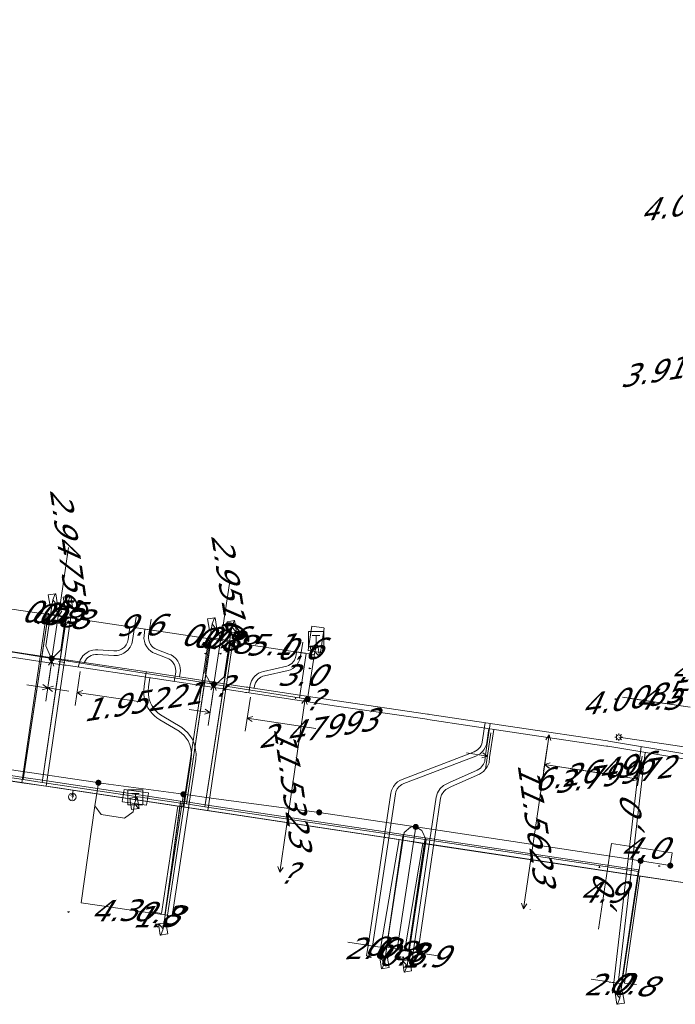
# Model space of a CAD drawing. Header units: metres. Extents: x 124576 to 133557, y 395865 to 402386.
# Tile 129 of 256: x 126427 to 126470, y 399421 to 399486. Entities that reach past the tile are written whole.
import ezdxf
from ezdxf.enums import TextEntityAlignment as Align

# ---------------------------------------------------------------- set-up
doc = ezdxf.new("R2010")
doc.units = ezdxf.units.M
doc.header["$MEASUREMENT"] = 0
for name, color, linetype, lineweight in [('LG_Datatransport_P_Ziggo_BV', 7, 'Continuous', 0), ('LG_Laag_Spanning_P_Enexis_Netbeheer_BV', 7, 'Continuous', 0), ('MV_Datatransport', 7, 'Continuous', 0), ('MV_Laag_Spanning', 7, 'Continuous', 0), ('MV_Laag_Spanning_lijn', 7, 'Continuous', 0), ('MV_Laag_Spanning_pijl', 7, 'Continuous', 0), ('MV_unet-4', 7, 'Continuous', 0), ('MV_warmte', 7, 'Continuous', 0)]:
    doc.layers.add(name, color=color, linetype=linetype, lineweight=lineweight)
for name, color, linetype, lineweight, true_color in [('LG_Datatransport_Reggefiber_Operator_BV', 3, 'Continuous', 13, 0x00ff00), ('LG_Datatransport_Ziggo_BV', 3, 'Continuous', 13, 0x00ff00), ('LG_Laag_Spanning', 7, 'Continuous', 13, 0x960000), ('LG_Laag_Spanning_Enexis_Netbeheer_BV', 7, 'Continuous', 13, 0x960000), ('LG_unet-4_Brabant_Water', 5, 'Continuous', 13, 0x0000ff), ('LG_warmte_Ennatuurlijk_BV', 7, 'Continuous', 13, 0x008080), ('MV_Datatransport_lijn', 3, 'Continuous', 0, 0x00ff00), ('MV_warmte_lijn', 7, 'Continuous', 0, 0x008080)]:
    doc.layers.add(name, color=color, linetype=linetype, lineweight=lineweight, true_color=true_color)
doc.styles.add('Klic_Annotatie', font='verdanai.ttf', dxfattribs={"oblique": 20, "height": 1.4})

# ---------------------------------------------------------------- blocks, each defined once
blk = doc.blocks.new('Onbekend_5')
at = {"layer": 'LG_Datatransport_P_Ziggo_BV'}
blk.add_hatch(color=256, dxfattribs=at).paths.add_polyline_path([(-0.25, -1.07, -0.262633), (0.23, 0.15), (0.59, 0.47, 0.379827), (0.7, 1.26), (0.69, 1.26, 0.228508), (-0.03, 1.53), (-0.03, 1.52, 0.459053), (-0.82, 0.79), (-1.29, 0.85, -0.414214), (-0.08, 2, -0.243799), (1.09, 1.52, -0.379827), (0.9, 0.11), (0.54, -0.2, 0.262633), (0.23, -1.08), (-0.17, -1.07)])
blk.add_circle((0, 0), 2.5, dxfattribs=at)
at = {"layer": 'LG_Datatransport_P_Ziggo_BV', "extrusion": (0, 0, -1)}
blk.add_solid([(0.34, -2.06), (-0.21, -2.06), (0.34, -1.51), (-0.21, -1.51)], dxfattribs=at)
blk = doc.blocks.new('Mof')
at = {"layer": 'LG_Laag_Spanning_P_Enexis_Netbeheer_BV'}
h = blk.add_hatch(color=256, dxfattribs=at)
edge = h.paths.add_edge_path()
edge.add_arc((0, 0), 2, 0, 360)
blk = doc.blocks.new('DeliveryPoint')
at = {"layer": 'LG_Laag_Spanning_P_Enexis_Netbeheer_BV', "flags": 128}
blk.add_lwpolyline([(-3.75, -2.5), (3.75, -2.5), (3.75, 2.5), (-3.75, 2.5), (-3.75, -2.5)], close=True, dxfattribs=at)
blk.add_lwpolyline([(-3.75, 2.5), (-3.75, 2.16), (0, 0), (3.75, 2.16)], dxfattribs=at)
blk = doc.blocks.new('Streetlight')
at = {"layer": 'LG_Laag_Spanning_P_Enexis_Netbeheer_BV'}
for p, q in [((-1.77, 1.77), (-1.06, 1.06)), ((0, 2.5), (0, 1.5)), ((1.77, 1.77), (1.06, 1.06)), ((-1.06, -1.06), (-1.77, -1.77)), ((0, -1.5), (0, -2.5)), ((1.06, -1.06), (1.77, -1.77))]:
    blk.add_line(p, q, dxfattribs=at)
at = {"layer": 'LG_Laag_Spanning_P_Enexis_Netbeheer_BV', "flags": 128}
for points in [[(-2.5, 0), (-1.5, 0)], [(1.5, 0), (2.5, 0)]]:
    blk.add_lwpolyline(points, dxfattribs=at)
at = {"layer": 'LG_Laag_Spanning_P_Enexis_Netbeheer_BV'}
blk.add_circle((0, 0), 1.5, dxfattribs=at)
blk = doc.blocks.new('Aansluitkast_1')
at = {"layer": 'LG_Laag_Spanning_P_Enexis_Netbeheer_BV'}
for p, q in [((-2.5, 2.5), (2.5, 2.5)), ((0, -2.5), (0, 2.5))]:
    blk.add_line(p, q, dxfattribs=at)
at = {"layer": 'LG_Laag_Spanning_P_Enexis_Netbeheer_BV', "flags": 128}
blk.add_lwpolyline([(-5, -5), (5, -5), (5, 5), (-5, 5), (-5, -5)], close=True, dxfattribs=at)
blk = doc.blocks.new('m_pijl')
at = {"layer": 'MV_Laag_Spanning_pijl'}
blk.add_hatch(color=7, dxfattribs=at).paths.add_polyline_path([(-1, -0.33), (-1, 0), (-1, 0.33), (0, 0)])
at = {"layer": 'MV_Laag_Spanning_pijl', "flags": 128}
blk.add_lwpolyline([(-1, 0), (-1, 0.33), (0, 0), (-1, -0.33), (-1, 0)], close=True, dxfattribs=at)

msp = doc.modelspace()

# ---------------------------------------------------------------- linework, layer by layer
at = {"layer": 'LG_Datatransport_Reggefiber_Operator_BV'}
for p, q in [((126427.098, 399435.832), (126428.736, 399446.647)), ((126428.342, 399435.645), (126429.934, 399446.466)), ((126437.845, 399434.218), (126439.459, 399445.023)), ((126439.06, 399434.036), (126440.733, 399444.831)), ((126418.033, 399437.193), (126427.098, 399435.832)), ((126427.098, 399435.832), (126428.342, 399435.645)), ((126428.342, 399435.645), (126437.436, 399434.279)), ((126436.421, 399426.853), (126437.436, 399434.279)), ((126437.436, 399434.279), (126437.845, 399434.218)), ((126437.845, 399434.218), (126439.06, 399434.036)), ((126439.06, 399434.036), (126452.074, 399432.081)), ((126450.982, 399424.648), (126452.071, 399432.082)), ((126452.074, 399432.081), (126453.54, 399431.861)), ((126452.438, 399424.428), (126453.54, 399431.861))]:
    msp.add_line(p, q, dxfattribs=at)
at = {"layer": 'LG_Datatransport_Reggefiber_Operator_BV', "flags": 128}
msp.add_lwpolyline([(126466.455, 399422.306), (126467.564, 399429.755), (126453.54, 399431.861)], dxfattribs=at)
at = {"layer": 'LG_Datatransport_Ziggo_BV'}
for p, q in [((126428.622, 399446.614), (126426.998, 399435.487)), ((126430.204, 399446.377), (126428.581, 399435.256)), ((126439.298, 399445.014), (126437.613, 399433.896)), ((126440.88, 399444.781), (126439.226, 399433.653)), ((126420.866, 399436.419), (126426.998, 399435.487)), ((126426.998, 399435.487), (126428.581, 399435.256)), ((126428.581, 399435.256), (126429.519, 399435.119)), ((126429.519, 399435.119), (126430.375, 399434.994)), ((126430.375, 399434.994), (126430.308, 399434.548)), ((126430.375, 399434.994), (126432.052, 399434.74)), ((126432.052, 399434.74), (126437.253, 399433.951)), ((126436.181, 399426.887), (126437.253, 399433.951)), ((126437.253, 399433.951), (126437.613, 399433.896)), ((126437.613, 399433.896), (126439.226, 399433.653)), ((126439.226, 399433.653), (126451.808, 399431.754)), ((126450.619, 399424.718), (126451.808, 399431.754)), ((126451.808, 399431.754), (126453.385, 399431.488)), ((126452.201, 399424.48), (126453.385, 399431.488)), ((126453.385, 399431.488), (126467.652, 399429.329)), ((126466.637, 399422.295), (126467.652, 399429.329))]:
    msp.add_line(p, q, dxfattribs=at)
at = {"layer": 'LG_Datatransport_Ziggo_BV', "flags": 128}
for points in [[(126335.492, 399448.416), (126335.558, 399448.881), (126352.423, 399446.564), (126384.056, 399441.768), (126418.839, 399436.733), (126470.925, 399428.857), (126473.989, 399444.975), (126477.409, 399467.92), (126483.917, 399510.612), (126484.026, 399511.294), (126484.136, 399511.439), (126484.466, 399511.554), (126484.767, 399511.511), (126485.732, 399510.725), (126487.027, 399509.895), (126496.963, 399504.633), (126530.234, 399488.68)], [(126430.308, 399434.548), (126430.375, 399434.994), (126470.925, 399428.857), (126473.989, 399444.975), (126477.409, 399467.92), (126483.917, 399510.612), (126484.026, 399511.294), (126484.136, 399511.439), (126484.466, 399511.554), (126484.767, 399511.511), (126485.732, 399510.725), (126487.027, 399509.895), (126496.963, 399504.633), (126530.234, 399488.68)], [(126430.308, 399434.548), (126430.375, 399434.994), (126432.052, 399434.74), (126437.253, 399433.951), (126437.613, 399433.896), (126439.226, 399433.653), (126451.808, 399431.754), (126453.385, 399431.488), (126467.652, 399429.329), (126470.925, 399428.857), (126473.989, 399444.975), (126474.216, 399446.51), (126475.581, 399455.669), (126475.815, 399457.237), (126477.174, 399466.338), (126477.409, 399467.92), (126479.117, 399478.873), (126481.265, 399492.938), (126481.554, 399494.851), (126483.602, 399508.479), (126479.256, 399509.12)], [(126477.215, 399495.506), (126481.554, 399494.851), (126481.265, 399492.938), (126479.117, 399478.873), (126477.409, 399467.92), (126477.174, 399466.338), (126475.815, 399457.237), (126475.581, 399455.669), (126474.216, 399446.51), (126473.989, 399444.975), (126470.925, 399428.857), (126467.652, 399429.329), (126453.385, 399431.488), (126451.808, 399431.754), (126439.226, 399433.653), (126437.613, 399433.896), (126437.253, 399433.951), (126432.052, 399434.74), (126430.375, 399434.994), (126430.308, 399434.548)], [(126476.928, 399493.593), (126481.265, 399492.938), (126479.117, 399478.873), (126477.409, 399467.92), (126477.174, 399466.338), (126475.815, 399457.237), (126475.581, 399455.669), (126474.216, 399446.51), (126473.989, 399444.975), (126470.925, 399428.857), (126467.652, 399429.329), (126453.385, 399431.488), (126451.808, 399431.754), (126439.226, 399433.653), (126437.613, 399433.896), (126437.253, 399433.951), (126432.052, 399434.74), (126430.375, 399434.994), (126430.308, 399434.548)], [(126474.822, 399479.55), (126479.117, 399478.873), (126477.409, 399467.92), (126477.174, 399466.338), (126475.815, 399457.237), (126475.581, 399455.669), (126474.216, 399446.51), (126473.989, 399444.975), (126470.925, 399428.857), (126467.652, 399429.329), (126453.385, 399431.488), (126451.808, 399431.754), (126439.226, 399433.653), (126437.613, 399433.896), (126437.253, 399433.951), (126432.052, 399434.74), (126430.375, 399434.994), (126430.308, 399434.548)], [(126475.129, 399468.259), (126477.409, 399467.92), (126477.174, 399466.338), (126475.815, 399457.237), (126475.581, 399455.669), (126474.216, 399446.51), (126473.989, 399444.975), (126470.925, 399428.857), (126467.652, 399429.329), (126453.385, 399431.488), (126451.808, 399431.754), (126439.226, 399433.653), (126437.613, 399433.896), (126437.253, 399433.951), (126432.052, 399434.74), (126430.375, 399434.994), (126430.308, 399434.548)], [(126474.909, 399466.674), (126477.174, 399466.338), (126475.815, 399457.237), (126475.581, 399455.669), (126474.216, 399446.51), (126473.989, 399444.975), (126470.925, 399428.857), (126467.652, 399429.329), (126453.385, 399431.488), (126451.808, 399431.754), (126439.226, 399433.653), (126437.613, 399433.896), (126437.253, 399433.951), (126432.052, 399434.74), (126430.375, 399434.994), (126430.308, 399434.548)], [(126473.545, 399457.576), (126475.815, 399457.237), (126475.581, 399455.669), (126474.216, 399446.51), (126473.989, 399444.975), (126470.925, 399428.857), (126467.652, 399429.329), (126453.385, 399431.488), (126451.808, 399431.754), (126439.226, 399433.653), (126437.613, 399433.896), (126437.253, 399433.951), (126432.052, 399434.74), (126430.375, 399434.994), (126430.308, 399434.548)], [(126473.31, 399456.008), (126475.581, 399455.669), (126474.216, 399446.51), (126473.989, 399444.975), (126470.925, 399428.857), (126467.652, 399429.329), (126453.385, 399431.488), (126451.808, 399431.754), (126439.226, 399433.653), (126437.613, 399433.896), (126437.253, 399433.951), (126432.052, 399434.74), (126430.375, 399434.994), (126430.308, 399434.548)], [(126417.934, 399448.216), (126416.344, 399437.089), (126417.928, 399436.863), (126420.866, 399436.419), (126426.998, 399435.487), (126428.581, 399435.256), (126429.519, 399435.119), (126430.375, 399434.994), (126430.308, 399434.548)], [(126419.516, 399447.979), (126417.928, 399436.863), (126420.866, 399436.419), (126426.998, 399435.487), (126428.581, 399435.256), (126429.519, 399435.119), (126430.375, 399434.994), (126430.308, 399434.548)], [(126428.622, 399446.614), (126426.998, 399435.487), (126428.581, 399435.256), (126429.519, 399435.119), (126430.375, 399434.994), (126430.308, 399434.548)], [(126471.819, 399446.864), (126474.216, 399446.51), (126473.989, 399444.975), (126470.925, 399428.857), (126467.652, 399429.329), (126453.385, 399431.488), (126451.808, 399431.754), (126439.226, 399433.653), (126437.613, 399433.896), (126437.253, 399433.951), (126432.052, 399434.74), (126430.375, 399434.994), (126430.308, 399434.548)], [(126430.204, 399446.377), (126428.581, 399435.256), (126429.519, 399435.119), (126430.375, 399434.994), (126430.308, 399434.548)], [(126471.707, 399445.313), (126473.989, 399444.975), (126470.925, 399428.857), (126467.652, 399429.329), (126453.385, 399431.488), (126451.808, 399431.754), (126439.226, 399433.653), (126437.613, 399433.896), (126437.253, 399433.951), (126432.052, 399434.74), (126430.375, 399434.994), (126430.308, 399434.548)], [(126470.925, 399428.857), (126467.652, 399429.329), (126453.385, 399431.488), (126451.808, 399431.754), (126439.226, 399433.653), (126437.613, 399433.896), (126437.253, 399433.951), (126432.052, 399434.74), (126430.375, 399434.994), (126429.519, 399435.119), (126428.581, 399435.256), (126426.998, 399435.487), (126420.866, 399436.419), (126417.928, 399436.863), (126416.344, 399437.089), (126415.486, 399437.212), (126406.375, 399438.512), (126404.792, 399438.737), (126399.46, 399439.509), (126387.451, 399441.269), (126384.056, 399441.768), (126377.969, 399442.678), (126364.319, 399444.764)], [(126439.298, 399445.014), (126437.613, 399433.896), (126437.253, 399433.951), (126432.052, 399434.74), (126430.375, 399434.994), (126430.308, 399434.548)], [(126440.88, 399444.781), (126439.226, 399433.653), (126437.613, 399433.896), (126437.253, 399433.951), (126432.052, 399434.74), (126430.375, 399434.994), (126430.308, 399434.548)], [(126467.652, 399429.329), (126470.925, 399428.857), (126473.989, 399444.975)], [(126415.03, 399434.017), (126415.486, 399437.212), (126416.344, 399437.089), (126417.928, 399436.863), (126420.866, 399436.419), (126426.998, 399435.487), (126428.581, 399435.256), (126429.519, 399435.119), (126430.375, 399434.994), (126430.308, 399434.548)], [(126420.371, 399433.217), (126420.866, 399436.419), (126426.998, 399435.487), (126428.581, 399435.256), (126429.519, 399435.119), (126430.375, 399434.994), (126430.308, 399434.548)], [(126436.181, 399426.887), (126437.253, 399433.951), (126432.052, 399434.74), (126430.375, 399434.994), (126430.308, 399434.548)], [(126450.619, 399424.718), (126451.808, 399431.754), (126439.226, 399433.653), (126437.613, 399433.896), (126437.253, 399433.951), (126432.052, 399434.74), (126430.375, 399434.994), (126430.308, 399434.548)], [(126452.201, 399424.48), (126453.385, 399431.488), (126451.808, 399431.754), (126439.226, 399433.653), (126437.613, 399433.896), (126437.253, 399433.951), (126432.052, 399434.74), (126430.375, 399434.994), (126430.308, 399434.548)], [(126466.637, 399422.295), (126467.652, 399429.329), (126453.385, 399431.488), (126451.808, 399431.754), (126439.226, 399433.653), (126437.613, 399433.896), (126437.253, 399433.951), (126432.052, 399434.74), (126430.375, 399434.994), (126430.308, 399434.548)], [(126430.308, 399434.548), (126430.375, 399434.994), (126432.052, 399434.74), (126437.253, 399433.951), (126437.613, 399433.896), (126439.226, 399433.653), (126451.808, 399431.754), (126453.385, 399431.488), (126467.652, 399429.329), (126470.925, 399428.857)]]:
    msp.add_lwpolyline(points, dxfattribs=at)
at = {"layer": 'LG_Laag_Spanning', "flags": 128}
for points in [[(126446.63, 399444.067), (126446.631, 399444.067), (126446.632, 399444.068), (126446.634, 399444.068), (126446.635, 399444.069), (126446.636, 399444.07), (126446.637, 399444.071), (126446.637, 399444.072), (126446.638, 399444.073), (126446.638, 399444.074), (126446.639, 399444.076), (126446.878, 399445.658), (126446.878, 399445.659), (126446.878, 399445.66), (126446.878, 399445.661), (126446.877, 399445.662), (126446.877, 399445.664), (126446.876, 399445.665), (126446.875, 399445.666), (126446.875, 399445.667), (126446.873, 399445.667), (126446.872, 399445.668), (126446.871, 399445.668), (126446.869, 399445.669), (126446.079, 399445.789), (126446.077, 399445.789), (126446.076, 399445.789), (126446.075, 399445.789), (126446.074, 399445.788), (126446.072, 399445.788), (126446.071, 399445.787), (126446.07, 399445.786), (126446.069, 399445.786), (126446.069, 399445.785), (126446.068, 399445.783), (126446.068, 399445.782), (126446.067, 399445.78), (126445.828, 399444.199), (126445.828, 399444.197), (126445.828, 399444.196), (126445.828, 399444.195), (126445.829, 399444.194), (126445.829, 399444.192), (126445.83, 399444.191), (126445.831, 399444.19), (126445.832, 399444.189), (126445.833, 399444.189), (126445.834, 399444.188), (126445.835, 399444.188), (126445.837, 399444.187), (126446.628, 399444.067), (126446.629, 399444.067), (126446.63, 399444.067)], [(126435.193, 399434), (126435.194, 399434), (126435.196, 399434.001), (126435.197, 399434.001), (126435.198, 399434.002), (126435.199, 399434.003), (126435.2, 399434.003), (126435.2, 399434.005), (126435.201, 399434.006), (126435.201, 399434.007), (126435.202, 399434.009), (126435.321, 399434.801), (126435.321, 399434.802), (126435.321, 399434.803), (126435.321, 399434.804), (126435.32, 399434.806), (126435.32, 399434.807), (126435.319, 399434.808), (126435.318, 399434.809), (126435.318, 399434.81), (126435.317, 399434.81), (126435.315, 399434.811), (126435.314, 399434.812), (126435.312, 399434.812), (126433.73, 399435.049), (126433.728, 399435.049), (126433.727, 399435.049), (126433.726, 399435.049), (126433.725, 399435.048), (126433.723, 399435.048), (126433.722, 399435.047), (126433.721, 399435.046), (126433.72, 399435.045), (126433.72, 399435.045), (126433.719, 399435.043), (126433.719, 399435.042), (126433.718, 399435.04), (126433.6, 399434.249), (126433.6, 399434.248), (126433.6, 399434.247), (126433.6, 399434.246), (126433.601, 399434.244), (126433.601, 399434.243), (126433.602, 399434.242), (126433.603, 399434.241), (126433.604, 399434.24), (126433.605, 399434.24), (126433.606, 399434.239), (126433.607, 399434.239), (126433.609, 399434.238), (126435.191, 399434), (126435.192, 399434), (126435.193, 399434)]]:
    msp.add_lwpolyline(points, dxfattribs=at)
at = {"layer": 'LG_Laag_Spanning_Enexis_Netbeheer_BV'}
msp.add_line((126445.797, 399440.991), (126446.273, 399444.131), dxfattribs=at)
at = {"layer": 'LG_Laag_Spanning_Enexis_Netbeheer_BV', "flags": 128}
for points in [[(126392.877, 399449.278), (126406.417, 399447.218), (126418.529, 399445.313), (126418.761, 399445.276), (126423.92, 399444.464), (126428.956, 399443.665), (126429.066, 399443.648), (126439.622, 399441.975), (126439.733, 399441.957), (126440.548, 399441.828), (126445.797, 399440.991)], [(126392.877, 399449.278), (126406.417, 399447.218), (126418.529, 399445.313), (126418.761, 399445.276), (126423.92, 399444.464), (126428.956, 399443.665), (126429.066, 399443.648), (126439.622, 399441.975), (126439.733, 399441.957), (126440.548, 399441.828), (126445.797, 399440.991)], [(126428.956, 399443.665), (126428.926, 399443.686), (126428.577, 399444.5), (126428.884, 399446.526), (126429.034, 399447.514)], [(126428.956, 399443.665), (126428.981, 399443.668), (126429.546, 399444.227), (126429.872, 399446.377), (126430.022, 399447.366)], [(126439.622, 399441.975), (126439.393, 399442.07), (126439.028, 399442.721), (126439.366, 399444.951), (126439.516, 399445.939)], [(126439.622, 399441.975), (126439.777, 399441.982), (126440.302, 399442.454), (126440.652, 399444.758), (126440.802, 399445.746)], [(126474.028, 399442.008), (126474.912, 399441.706), (126475.312, 399441.05), (126474.822, 399437.726), (126474.254, 399437.304), (126466.263, 399438.482)], [(126446.558, 399433.536), (126439.453, 399434.478), (126437.623, 399434.726), (126432.029, 399435.486), (126431.824, 399435.514), (126426.754, 399436.273), (126420.515, 399437.208), (126417.268, 399437.69), (126417.219, 399437.697), (126417.011, 399437.728), (126412.026, 399438.467), (126411.976, 399438.474), (126405.892, 399439.376), (126405.85, 399439.382), (126400.056, 399440.242)], [(126469.656, 399430.031), (126467.705, 399430.345), (126466.447, 399430.547), (126452.91, 399432.581), (126446.558, 399433.536), (126439.453, 399434.478), (126437.623, 399434.726), (126432.029, 399435.486), (126431.824, 399435.514), (126426.754, 399436.273), (126420.515, 399437.208), (126417.268, 399437.69), (126417.219, 399437.697), (126417.011, 399437.728), (126412.026, 399438.467), (126411.976, 399438.474), (126405.892, 399439.376), (126405.85, 399439.382), (126400.056, 399440.242)], [(126469.656, 399430.031), (126467.705, 399430.345), (126466.447, 399430.547), (126452.91, 399432.581), (126446.558, 399433.536), (126439.453, 399434.478), (126437.623, 399434.726), (126432.029, 399435.486), (126431.824, 399435.514), (126426.754, 399436.273), (126420.515, 399437.208), (126417.268, 399437.69), (126417.219, 399437.697), (126417.011, 399437.728), (126412.026, 399438.467), (126411.976, 399438.474), (126405.892, 399439.376), (126405.85, 399439.382), (126400.056, 399440.242)], [(126446.558, 399433.536), (126439.453, 399434.478), (126437.623, 399434.726), (126432.029, 399435.486), (126431.824, 399435.514), (126426.754, 399436.273), (126420.515, 399437.208), (126417.268, 399437.69), (126417.219, 399437.697), (126417.011, 399437.728), (126412.026, 399438.467), (126411.976, 399438.474), (126405.892, 399439.376), (126405.85, 399439.382), (126400.056, 399440.242)], [(126432.029, 399435.486), (126431.798, 399433.958), (126432.217, 399433.389), (126433.75, 399433.157), (126434.318, 399433.576), (126434.401, 399434.129)], [(126437.623, 399434.726), (126436.492, 399427.247), (126436.372, 399426.456), (126436.282, 399425.863)], [(126469.656, 399430.031), (126467.705, 399430.345), (126466.447, 399430.547), (126452.91, 399432.581), (126446.558, 399433.536)], [(126452.91, 399432.581), (126452.554, 399432.568), (126452.145, 399432.204), (126451.061, 399425.041), (126450.941, 399424.25), (126450.851, 399423.657)], [(126452.91, 399432.581), (126453.31, 399432.34), (126453.592, 399431.737), (126452.544, 399424.816), (126452.424, 399424.025), (126452.334, 399423.432)], [(126467.705, 399430.345), (126466.544, 399422.697), (126466.424, 399421.906), (126466.334, 399421.313)]]:
    msp.add_lwpolyline(points, dxfattribs=at)
at = {"layer": 'LG_unet-4_Brabant_Water'}
for p, q in [((126428.72, 399446.55), (126427.08, 399435.69)), ((126429.92, 399446.37), (126428.32, 399435.51)), ((126439.45, 399444.94), (126437.83, 399434.09)), ((126440.72, 399444.75), (126439.04, 399433.91)), ((126436.41, 399426.78), (126437.42, 399434.15)), ((126450.98, 399424.6), (126452.05, 399431.97)), ((126452.43, 399424.38), (126453.52, 399431.75)), ((126466.45, 399422.27), (126467.57, 399429.65))]:
    msp.add_line(p, q, dxfattribs=at)
at = {"layer": 'LG_unet-4_Brabant_Water', "flags": 128}
msp.add_lwpolyline([(126384.16, 399442.1), (126387.35, 399441.62), (126399.94, 399439.74), (126404.97, 399438.99), (126406.43, 399438.78), (126411.6, 399438), (126416.84, 399437.22), (126416.97, 399437.2), (126418.01, 399437.05), (126418.36, 399437), (126427.08, 399435.69), (126428.32, 399435.51), (126437.42, 399434.15), (126437.83, 399434.09), (126439.04, 399433.91), (126452.05, 399431.97), (126453.52, 399431.75), (126467.57, 399429.65)], dxfattribs=at)
at = {"layer": 'LG_warmte_Ennatuurlijk_BV'}
for p, q in [((126434.504, 399446.389), (126434.399, 399445.697)), ((126435.491, 399446.241), (126435.388, 399445.549)), ((126434.696, 399445.652), (126434.103, 399445.742)), ((126435.685, 399445.505), (126435.092, 399445.593)), ((126445.47, 399444.741), (126445.366, 399444.049)), ((126445.662, 399444.004), (126445.069, 399444.093)), ((126467.744, 399437.872), (126465.936, 399422.336)), ((126468.001, 399437.475), (126466.234, 399422.301)), ((126436.286, 399426.805), (126436.879, 399426.715)), ((126436.477, 399426.068), (126436.582, 399426.76)), ((126449.475, 399424.829), (126450.068, 399424.739)), ((126449.666, 399424.092), (126449.771, 399424.784)), ((126452.452, 399424.379), (126453.045, 399424.291)), ((126452.646, 399423.643), (126452.749, 399424.335)), ((126465.638, 399422.371), (126466.234, 399422.301)), ((126465.855, 399421.641), (126465.936, 399422.336))]:
    msp.add_line(p, q, dxfattribs=at)
at = {"layer": 'LG_warmte_Ennatuurlijk_BV', "flags": 128}
for points in [[(126430.7, 399443.096), (126430.835, 399443.554), (126431.008, 399443.826), (126431.138, 399443.955), (126431.279, 399444.058), (126431.428, 399444.136), (126431.573, 399444.187), (126431.653, 399444.206), (126431.828, 399444.229), (126431.981, 399444.226), (126433.042, 399444.157), (126433.246, 399444.161), (126433.425, 399444.205), (126433.553, 399444.265), (126433.747, 399444.418), (126433.863, 399444.57), (126433.938, 399444.734), (126433.978, 399444.907), (126434.103, 399445.741)], [(126431.099, 399443.39), (126431.111, 399443.429), (126431.243, 399443.637), (126431.333, 399443.726), (126431.438, 399443.802), (126431.548, 399443.86), (126431.659, 399443.899), (126431.708, 399443.911), (126431.844, 399443.928), (126431.968, 399443.926), (126433.036, 399443.857), (126433.286, 399443.862), (126433.526, 399443.921), (126433.711, 399444.008), (126433.963, 399444.205), (126434.122, 399444.415), (126434.224, 399444.637), (126434.273, 399444.851), (126434.399, 399445.697)], [(126437.021, 399442.147), (126437.114, 399442.765), (126437.121, 399442.853), (126437.112, 399443.003), (126437.09, 399443.103), (126437.041, 399443.235), (126436.998, 399443.317), (126436.898, 399443.449), (126436.79, 399443.548), (126436.664, 399443.629), (126436.55, 399443.679), (126435.754, 399443.986), (126435.595, 399444.063), (126435.456, 399444.158), (126435.356, 399444.249), (126435.214, 399444.422), (126435.114, 399444.611), (126435.051, 399444.808), (126435.027, 399444.97), (126435.029, 399445.165), (126435.092, 399445.592)], [(126437.37, 399442.448), (126437.413, 399442.731), (126437.422, 399442.851), (126437.41, 399443.044), (126437.379, 399443.187), (126437.315, 399443.359), (126437.251, 399443.479), (126437.122, 399443.651), (126436.974, 399443.787), (126436.806, 399443.894), (126436.664, 399443.957), (126435.874, 399444.262), (126435.746, 399444.323), (126435.642, 399444.395), (126435.573, 399444.456), (126435.465, 399444.589), (126435.391, 399444.728), (126435.344, 399444.876), (126435.327, 399444.991), (126435.329, 399445.142), (126435.388, 399445.549)], [(126470.557, 399437.05), (126465.54, 399437.883), (126465.466, 399437.896), (126465.277, 399437.924), (126459.53, 399438.776), (126453.707, 399439.652), (126453.64, 399439.662), (126453.501, 399439.682), (126447.688, 399440.531), (126441.798, 399441.419), (126441.698, 399441.434), (126441.509, 399441.463), (126435.758, 399442.34), (126429.914, 399443.213), (126429.821, 399443.227), (126429.636, 399443.255), (126423.882, 399444.121)], [(126470.615, 399437.396), (126465.718, 399438.209), (126465.598, 399438.229), (126465.521, 399438.241), (126459.582, 399439.123), (126453.839, 399439.986), (126453.759, 399439.998), (126453.692, 399440.008), (126447.74, 399440.877), (126441.942, 399441.751), (126441.85, 399441.765), (126441.75, 399441.78), (126435.811, 399442.686), (126430.057, 399443.546), (126429.966, 399443.56), (126429.872, 399443.574), (126423.934, 399444.467)], [(126441.925, 399441.4), (126442.007, 399441.932), (126442.099, 399442.195), (126442.202, 399442.366), (126442.324, 399442.507), (126442.454, 399442.617), (126442.573, 399442.693), (126442.749, 399442.772), (126442.884, 399442.81), (126444.422, 399443.153), (126444.539, 399443.196), (126444.656, 399443.26), (126444.749, 399443.33), (126444.868, 399443.458), (126444.935, 399443.56), (126445.007, 399443.735), (126445.04, 399443.901), (126445.069, 399444.093)], [(126442.275, 399441.701), (126442.299, 399441.859), (126442.372, 399442.067), (126442.446, 399442.188), (126442.536, 399442.293), (126442.632, 399442.375), (126442.716, 399442.428), (126442.852, 399442.489), (126442.958, 399442.519), (126444.506, 399442.864), (126444.663, 399442.922), (126444.819, 399443.007), (126444.951, 399443.107), (126445.106, 399443.273), (126445.201, 399443.42), (126445.296, 399443.648), (126445.336, 399443.85), (126445.366, 399444.049)], [(126435.179, 399442.781), (126435.037, 399441.834), (126435.009, 399441.549), (126435.018, 399441.276), (126435.063, 399440.999), (126435.111, 399440.828), (126435.187, 399440.625), (126435.288, 399440.423), (126435.426, 399440.211), (126435.563, 399440.043), (126435.715, 399439.891), (126435.871, 399439.762), (126436.064, 399439.634), (126437.332, 399438.883), (126437.674, 399438.587), (126437.803, 399438.428), (126437.926, 399438.233), (126438.043, 399437.972), (126438.111, 399437.734), (126438.151, 399437.387), (126438.131, 399437.066), (126436.582, 399426.76)], [(126435.423, 399442.39), (126435.334, 399441.798), (126435.309, 399441.54), (126435.317, 399441.306), (126435.357, 399441.064), (126435.396, 399440.921), (126435.463, 399440.745), (126435.549, 399440.573), (126435.668, 399440.388), (126435.786, 399440.244), (126435.917, 399440.113), (126436.05, 399440.003), (126436.224, 399439.888), (126437.508, 399439.128), (126437.891, 399438.797), (126438.048, 399438.603), (126438.191, 399438.375), (126438.326, 399438.075), (126438.406, 399437.793), (126438.453, 399437.395), (126438.43, 399437.034), (126436.879, 399426.715)], [(126457.479, 399439.439), (126457.288, 399438.165), (126457.254, 399438.037), (126457.213, 399437.94), (126457.148, 399437.83), (126457.087, 399437.753), (126456.98, 399437.651), (126456.868, 399437.576), (126456.75, 399437.521), (126452.016, 399435.708), (126451.853, 399435.634), (126451.713, 399435.542), (126451.572, 399435.414), (126451.435, 399435.235), (126451.319, 399434.983), (126451.277, 399434.806), (126449.771, 399424.784)], [(126457.724, 399439.048), (126457.582, 399438.104), (126457.539, 399437.94), (126457.482, 399437.805), (126457.396, 399437.66), (126457.309, 399437.55), (126457.168, 399437.416), (126457.017, 399437.314), (126456.868, 399437.244), (126452.132, 399435.432), (126451.999, 399435.371), (126451.897, 399435.304), (126451.794, 399435.21), (126451.693, 399435.079), (126451.604, 399434.885), (126451.572, 399434.75), (126450.068, 399424.739)], [(126457.8, 399439.387), (126457.475, 399437.179), (126457.45, 399436.881), (126457.36, 399436.697), (126457.169, 399436.45), (126456.952, 399436.306), (126455.134, 399435.501), (126454.729, 399435.3), (126454.518, 399435.111), (126454.332, 399434.818), (126454.25, 399434.532), (126452.749, 399424.335)], [(126458.046, 399438.999), (126457.773, 399437.145), (126457.744, 399436.8), (126457.616, 399436.538), (126457.377, 399436.228), (126457.097, 399436.042), (126455.261, 399435.229), (126454.899, 399435.05), (126454.749, 399434.916), (126454.608, 399434.694), (126454.543, 399434.468), (126453.045, 399424.291)]]:
    msp.add_lwpolyline(points, dxfattribs=at)
at = {"layer": 'MV_Datatransport_lijn'}
for p, q in [((126429.413, 399446.495), (126428.622, 399446.614)), ((126429.413, 399446.495), (126430.204, 399446.377)), ((126440.093, 399444.927), (126439.298, 399445.014)), ((126440.093, 399444.927), (126440.88, 399444.781)), ((126435.389, 399427.001), (126436.181, 399426.887)), ((126451.41, 399424.599), (126450.619, 399424.718)), ((126451.41, 399424.599), (126452.201, 399424.48)), ((126467.431, 399422.198), (126466.637, 399422.295))]:
    msp.add_line(p, q, dxfattribs=at)
at = {"layer": 'MV_Laag_Spanning_lijn'}
for p, q in [((126429.374, 399446.452), (126428.956, 399443.665)), ((126440.056, 399444.848), (126439.622, 399441.975)), ((126430.884, 399427.574), (126431.798, 399433.958)), ((126451.694, 399424.541), (126452.91, 399432.581)), ((126465.659, 399430.665), (126465.781, 399431.482)), ((126469.784, 399430.882), (126469.656, 399430.031))]:
    msp.add_line(p, q, dxfattribs=at)
at = {"layer": 'MV_Laag_Spanning_pijl'}
for p, q in [((126428.884, 399446.526), (126419.433, 399447.947)), ((126429.374, 399446.452), (126428.884, 399446.526)), ((126429.872, 399446.377), (126429.374, 399446.452)), ((126439.366, 399444.952), (126429.872, 399446.377)), ((126440.056, 399444.848), (126439.366, 399444.952)), ((126440.652, 399444.758), (126440.056, 399444.848)), ((126445.695, 399443.999), (126440.652, 399444.758)), ((126445.695, 399443.999), (126445.252, 399441.078)), ((126445.695, 399443.999), (126446.241, 399443.917)), ((126470.96, 399440.461), (126466.508, 399441.114)), ((126465.786, 399431.481), (126469.784, 399430.882)), ((126464.944, 399425.844), (126465.659, 399430.665)), ((126435.099, 399426.971), (126430.884, 399427.574)), ((126435.099, 399426.971), (126436.421, 399426.782)), ((126448.431, 399424.986), (126450.994, 399424.6)), ((126452.477, 399424.377), (126451.646, 399424.502)), ((126454.386, 399424.089), (126452.477, 399424.377)), ((126464.457, 399422.56), (126466.478, 399422.26))]:
    msp.add_line(p, q, dxfattribs=at)
at = {"layer": 'MV_warmte_lijn'}
for p, q in [((126429.4, 399446.448), (126430.069, 399450.974)), ((126440.085, 399444.843), (126440.648, 399448.596)), ((126429.4, 399446.448), (126429.279, 399446.818)), ((126429.4, 399446.448), (126429.623, 399446.767)), ((126429.83, 399446.385), (126430.261, 399446.321)), ((126440.085, 399444.843), (126439.965, 399445.213)), ((126440.085, 399444.843), (126440.309, 399445.161)), ((126428.969, 399443.532), (126428.746, 399443.214)), ((126428.969, 399443.532), (126428.766, 399442.155)), ((126428.969, 399443.532), (126429.091, 399443.163)), ((126429.399, 399443.469), (126429.83, 399443.405)), ((126428.904, 399443.102), (126428.567, 399440.859)), ((126428.904, 399443.102), (126428.568, 399440.859)), ((126430.835, 399442.813), (126430.499, 399440.57)), ((126428.697, 399441.719), (126427.32, 399441.926)), ((126428.697, 399441.719), (126428.327, 399441.599)), ((126428.697, 399441.719), (126428.379, 399441.943)), ((126428.696, 399441.72), (126429.066, 399441.84)), ((126428.696, 399441.72), (126429.014, 399441.496)), ((126428.696, 399441.72), (126430.073, 399441.513)), ((126430.628, 399441.43), (126430.998, 399441.551)), ((126430.628, 399441.43), (126430.946, 399441.206)), ((126430.628, 399441.43), (126434.829, 399440.8)), ((126439.582, 399441.494), (126439.24, 399439.246)), ((126439.648, 399441.924), (126439.424, 399441.605)), ((126439.648, 399441.924), (126439.442, 399440.547)), ((126439.648, 399441.924), (126439.768, 399441.554)), ((126442.034, 399441.12), (126441.692, 399438.873)), ((126443.967, 399429.596), (126445.633, 399441.008)), ((126445.633, 399441.008), (126445.411, 399440.689)), ((126445.633, 399441.008), (126445.755, 399440.638)), ((126470.96, 399440.461), (126467.026, 399441.039)), ((126439.371, 399440.106), (126437.995, 399440.316)), ((126439.371, 399440.106), (126439.001, 399439.987)), ((126439.371, 399440.106), (126439.053, 399440.331)), ((126441.823, 399439.733), (126442.193, 399439.853)), ((126441.823, 399439.733), (126442.141, 399439.508)), ((126441.823, 399439.733), (126446.345, 399439.044)), ((126457.86, 399438.765), (126457.503, 399436.378)), ((126460, 399427.195), (126461.683, 399438.634)), ((126461.618, 399438.204), (126461.261, 399435.817)), ((126461.615, 399438.204), (126461.312, 399436.249)), ((126461.683, 399438.634), (126461.461, 399438.315)), ((126461.683, 399438.634), (126461.805, 399438.264)), ((126462.112, 399438.571), (126462.114, 399438.57)), ((126457.632, 399437.238), (126456.255, 399437.443)), ((126457.632, 399437.238), (126457.262, 399437.117)), ((126457.632, 399437.238), (126457.313, 399437.461)), ((126467.806, 399437.244), (126467.503, 399435.288)), ((126461.379, 399436.679), (126461.749, 399436.797)), ((126461.379, 399436.679), (126461.696, 399436.454)), ((126461.379, 399436.679), (126467.569, 399435.718)), ((126461.39, 399436.677), (126461.76, 399436.798)), ((126461.39, 399436.677), (126461.708, 399436.454)), ((126461.39, 399436.677), (126465.843, 399436.013)), ((126467.569, 399435.718), (126467.199, 399435.6)), ((126467.569, 399435.718), (126467.252, 399435.944)), ((126443.967, 399429.596), (126443.845, 399429.966)), ((126443.967, 399429.596), (126444.189, 399429.916)), ((126460, 399427.195), (126459.878, 399427.564)), ((126460, 399427.195), (126460.222, 399427.514)), ((126460.428, 399427.132), (126460.43, 399427.131))]:
    msp.add_line(p, q, dxfattribs=at)

# ---------------------------------------------------------------- block references
at = {"layer": 'LG_Datatransport_P_Ziggo_BV', "xscale": 0.1, "yscale": 0.1, "zscale": 0.1}
msp.add_blockref('Onbekend_5', (126430.308, 399434.548), dxfattribs=at)
at = {"layer": 'LG_Laag_Spanning_P_Enexis_Netbeheer_BV', "xscale": 0.1, "yscale": 0.1, "zscale": 0.1}
for name, p, rotation in [('DeliveryPoint', (126429.034, 399447.514), 279), ('DeliveryPoint', (126430.022, 399447.366), 279), ('DeliveryPoint', (126439.516, 399445.939), 279), ('DeliveryPoint', (126440.802, 399445.746), 279), ('DeliveryPoint', (126446.273, 399444.131), 279), ('Mof', (126428.956, 399443.665), 9), ('Mof', (126439.622, 399441.975), 9), ('DeliveryPoint', (126434.401, 399434.129), 279), ('DeliveryPoint', (126436.282, 399425.863), 99.00000000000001), ('DeliveryPoint', (126450.851, 399423.657), 99.00000000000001), ('DeliveryPoint', (126452.334, 399423.432), 99.00000000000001), ('DeliveryPoint', (126466.334, 399421.313), 99.00000000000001)]:
    msp.add_blockref(name, p, dxfattribs=dict(at, rotation=rotation))
for name, p in [('Aansluitkast_1', (126446.353, 399444.928)), ('Mof', (126445.797, 399440.991)), ('Streetlight', (126466.263, 399438.482)), ('Mof', (126432.029, 399435.486)), ('Aansluitkast_1', (126434.461, 399434.524)), ('Mof', (126437.623, 399434.726)), ('Mof', (126446.558, 399433.536)), ('Mof', (126452.91, 399432.581)), ('Mof', (126467.705, 399430.345)), ('Mof', (126469.656, 399430.031)), ('Mof', (126469.656, 399430.031))]:
    msp.add_blockref(name, p, dxfattribs=at)
at = {"layer": 'MV_Laag_Spanning_pijl', "xscale": 0.1, "yscale": 0.1, "zscale": 0.1}
for p, rotation in [((126428, 399446), 171), ((126429, 399446), 171), ((126429, 399446), 171), ((126439, 399444), 171), ((126440, 399444), 171), ((126440, 399444), 171), ((126446, 399443), 351.9999999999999), ((126445, 399441), 262), ((126466, 399441), 171), ((126465, 399430), 81), ((126469, 399430), 351.9999999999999), ((126430, 399427), 171), ((126436, 399426), 351.9999999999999), ((126450, 399424), 351.9999999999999), ((126451, 399424), 171), ((126452, 399424), 171), ((126466, 399422), 351.9999999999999)]:
    msp.add_blockref('m_pijl', p, dxfattribs=dict(at, rotation=rotation))

# ---------------------------------------------------------------- texts
at = {"layer": 'MV_Datatransport', "style": 'Klic_Annotatie', "oblique": 20}
for rotation, p in [(351, (126429.018, 399446.555)), (352, (126429.809, 399446.436)), (354, (126439.696, 399444.971)), (349, (126440.487, 399444.854)), (352, (126435.785, 399426.944)), (351, (126451.015, 399424.659)), (351, (126451.806, 399424.54)), (353, (126467.034, 399422.247))]:
    msp.add_text('0.8', height=1.4, rotation=rotation, dxfattribs=at).set_placement(p, align=Align.MIDDLE_CENTER)
at = {"layer": 'MV_Laag_Spanning', "style": 'Klic_Annotatie', "oblique": 20}
for s, p in [('0.5', (126428.379, 399446.757)), ('0.5', (126429.43, 399446.645)), ('9.6', (126434.649, 399445.862)), ('0.7', (126438.871, 399445.208)), ('0.6', (126440.134, 399445.041)), ('5.1', (126443.203, 399444.576)), ('0.6', (126445.178, 399444.296)), ('4.3', (126432.963, 399427.075)), ('1.3', (126435.732, 399426.679)), ('2.6', (126449.682, 399424.595)), ('0.8', (126451.863, 399424.151)), ('1.9', (126453.401, 399424.035)), ('2.0', (126465.438, 399422.212))]:
    msp.add_text(s, height=1.4, rotation=1, dxfattribs=at).set_placement(p, align=Align.MIDDLE_CENTER)
for s, p in [('4.8', (126471.122, 399442.864)), ('3.0', (126445.276, 399442.568)), ('4.5', (126468.763, 399440.985)), ('4.0', (126467.785, 399431.182)), ('4.9', (126465.104, 399428.284))]:
    msp.add_text(s, height=1.4, dxfattribs=at).set_placement(p, align=Align.MIDDLE_CENTER)
at = {"layer": 'MV_unet-4', "style": 'Klic_Annotatie', "oblique": 20}
for rotation, p in [(89.9, (126467.05, 399433.07)), (88.6, (126465.25, 399427.9))]:
    msp.add_text(',0', height=1.4, rotation=rotation, dxfattribs=at).set_placement(p, align=Align.MIDDLE_CENTER)
at = {"layer": 'MV_warmte', "style": 'Klic_Annotatie', "oblique": 20}
for s, rotation, p in [('4.01244', 9, (126471.483, 399473.689)), ('3.91917', 9, (126470.159, 399462.787)), ('2.94758', 278, (126430.069, 399450.974)), ('2.9516', 279, (126440.648, 399448.596)), ('4.0085', 8, (126467.026, 399441.039)), ('1.95221', 9, (126434.829, 399440.8)), ('2.47993', 9, (126446.345, 399439.044)), ('11.5323', 278, (126444.8, 399435.302)), ('6.26496', 9, (126464.474, 399436.199)), ('3.79972', 8, (126465.843, 399436.013)), ('11.5623', 278, (126460.842, 399432.914))]:
    msp.add_text(s, height=1.4, rotation=rotation, dxfattribs=at).set_placement(p, align=Align.MIDDLE_CENTER)
for p in [(126440.516, 399444.778), (126440.078, 399441.859), (126446.064, 399440.945), (126444.397, 399429.534)]:
    msp.add_text('?', height=1.4, dxfattribs=at).set_placement(p, align=Align.MIDDLE_CENTER)

doc.saveas('drawing.dxf')
